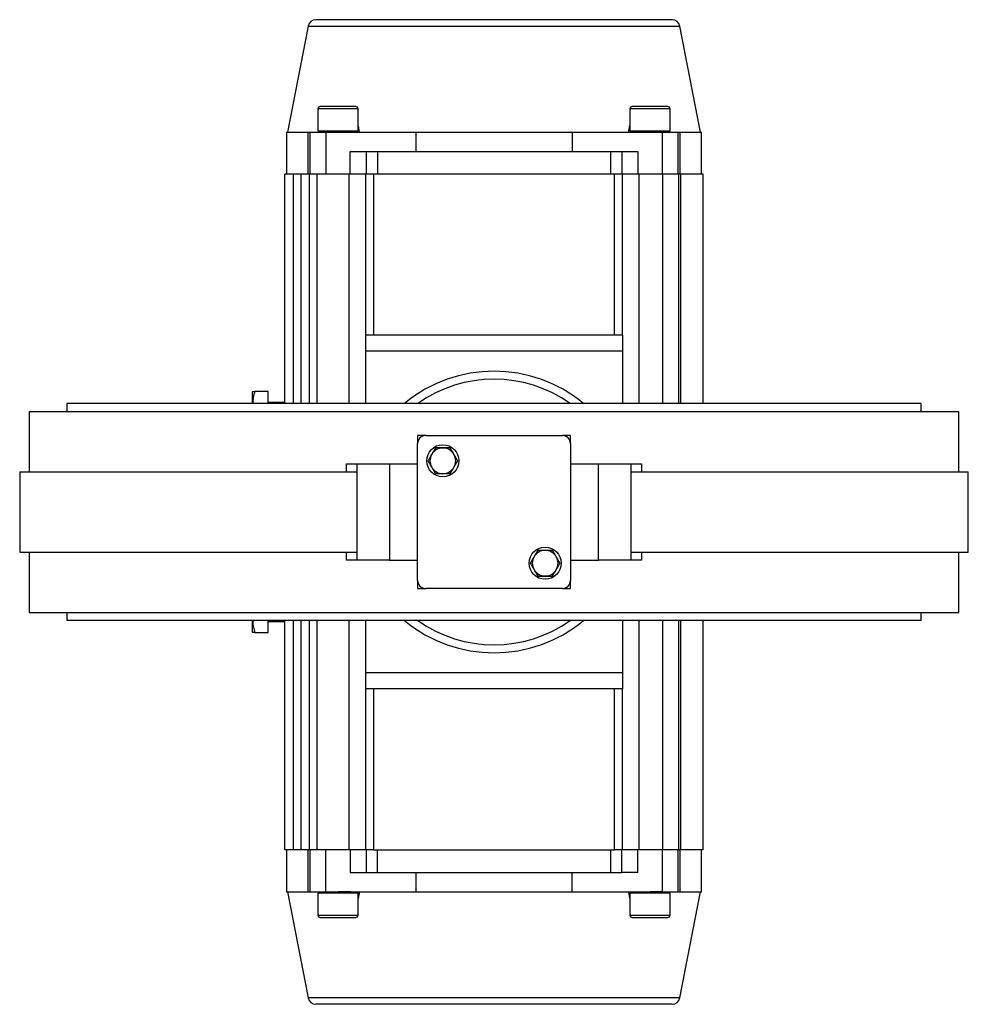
# Model space of a CAD drawing. Header units: millimetres. Extents: x 531 to 3898, y 60 to 2923.
# Tile 6 of 9: x 1386 to 1976, y 2311 to 2923. Entities that reach past the tile are written whole.
import ezdxf

# ---------------------------------------------------------------- set-up
doc = ezdxf.new("R2010")
doc.units = ezdxf.units.MM

msp = doc.modelspace()

# ---------------------------------------------------------------- linework, layer by layer
at = {"color": 7, "linetype": 'Continuous', "lineweight": 25}
for p, q in [((1565.56, 2918.81), (1552.74, 2852.86)), ((1809.74, 2852.86), (1796.92, 2918.81)), ((1571.74, 2867.36), (1571.74, 2853.86)), ((1596.74, 2853.86), (1596.74, 2867.36)), ((1765.74, 2867.36), (1765.74, 2853.86)), ((1790.74, 2853.86), (1790.74, 2867.36)), ((1552.24, 2852.86), (1552.24, 2826.86)), ((1552.24, 2852.86), (1565.7, 2852.86)), ((1565.7, 2826.86), (1565.7, 2852.86)), ((1565.7, 2852.86), (1566.74, 2852.86)), ((1566.74, 2852.86), (1566.74, 2826.86)), ((1566.74, 2852.86), (1576.74, 2852.86)), ((1571.74, 2853.86), (1596.74, 2853.86)), ((1576.74, 2852.86), (1576.74, 2826.86)), ((1576.74, 2852.86), (1632.65, 2852.86)), ((1584.25, 2852.99), (1584.24, 2852.99)), ((1592.24, 2852.86), (1592.24, 2853.04)), ((1596.31, 2853.11), (1596.29, 2853.86)), ((1596.74, 2856.9), (1597.48, 2852.86)), ((1632.65, 2852.86), (1632.65, 2840.86)), ((1632.65, 2852.86), (1729.83, 2852.86)), ((1729.83, 2852.86), (1729.83, 2840.86)), ((1729.83, 2852.86), (1785.74, 2852.86)), ((1765.74, 2853.86), (1790.74, 2853.86)), ((1778.25, 2852.99), (1778.24, 2852.99)), ((1785.74, 2852.86), (1785.74, 2826.86)), ((1785.74, 2852.86), (1795.74, 2852.86)), ((1786.24, 2852.86), (1786.24, 2853.04)), ((1790.31, 2853.11), (1790.29, 2853.86)), ((1795.74, 2826.86), (1795.74, 2852.86)), ((1795.74, 2852.86), (1796.78, 2852.86)), ((1796.78, 2852.86), (1796.78, 2826.86)), ((1796.78, 2852.86), (1810.24, 2852.86)), ((1810.24, 2826.86), (1810.24, 2852.86)), ((1591.74, 2826.86), (1591.74, 2840.86)), ((1591.74, 2840.86), (1601.74, 2840.86)), ((1601.74, 2840.86), (1601.74, 2826.86)), ((1601.74, 2840.86), (1608.74, 2840.86)), ((1608.74, 2840.86), (1608.74, 2826.86)), ((1608.74, 2840.86), (1753.74, 2840.86)), ((1753.74, 2840.86), (1753.74, 2826.86)), ((1753.74, 2840.86), (1760.74, 2840.86)), ((1760.74, 2840.86), (1760.74, 2826.86)), ((1760.74, 2840.86), (1770.74, 2840.86)), ((1770.74, 2840.86), (1770.74, 2826.86)), ((1551.24, 2684.36), (1551.24, 2826.86)), ((1556.24, 2826.86), (1551.24, 2826.86)), ((1561.24, 2826.86), (1556.24, 2826.86)), ((1566.24, 2826.86), (1561.24, 2826.86)), ((1566.24, 2826.86), (1566.24, 2684.36)), ((1571.24, 2826.86), (1566.24, 2826.86)), ((1591.24, 2826.86), (1571.24, 2826.86)), ((1601.24, 2826.86), (1591.24, 2826.86)), ((1601.24, 2826.86), (1601.24, 2726.86)), ((1606.24, 2826.86), (1601.24, 2826.86)), ((1756.24, 2826.86), (1606.24, 2826.86)), ((1761.24, 2826.86), (1756.24, 2826.86)), ((1761.24, 2726.86), (1761.24, 2826.86)), ((1771.24, 2826.86), (1761.24, 2826.86)), ((1786.24, 2826.86), (1771.24, 2826.86)), ((1796.24, 2826.86), (1786.24, 2826.86)), ((1796.24, 2684.36), (1796.24, 2826.86)), ((1797.31, 2826.86), (1796.24, 2826.86)), ((1811.24, 2826.86), (1797.31, 2826.86)), ((1811.24, 2684.36), (1811.24, 2826.86)), ((1761.24, 2726.86), (1601.24, 2726.86)), ((1601.24, 2726.86), (1601.24, 2716.86)), ((1761.24, 2726.86), (1761.24, 2716.86)), ((1761.24, 2716.86), (1601.24, 2716.86)), ((1601.24, 2716.86), (1601.24, 2684.36)), ((1761.24, 2716.86), (1761.24, 2684.36)), ((1531.17, 2691.86), (1530.88, 2691.36)), ((1530.88, 2691.36), (1530.88, 2684.36)), ((1540.88, 2691.86), (1532.51, 2691.86)), ((1540.88, 2684.36), (1540.88, 2691.86)), ((1415.49, 2684.36), (1415.49, 2679.36)), ((1946.99, 2684.36), (1415.49, 2684.36)), ((1551.24, 2684.86), (1540.88, 2684.86)), ((1946.99, 2679.36), (1946.99, 2684.36)), ((1392.24, 2679.36), (1392.24, 2641.86)), ((1392.24, 2679.36), (1970.24, 2679.36)), ((1970.24, 2641.86), (1970.24, 2679.36)), ((1638.74, 2664.36), (1633.74, 2664.36)), ((1633.74, 2664.36), (1633.74, 2659.36)), ((1638.74, 2664.36), (1723.74, 2664.36)), ((1728.74, 2664.36), (1723.74, 2664.36)), ((1728.74, 2659.36), (1728.74, 2664.36)), ((1633.74, 2574.36), (1633.74, 2659.36)), ((1728.74, 2659.36), (1728.74, 2574.36)), ((1589.42, 2641.86), (1589.42, 2646.86)), ((1589.42, 2646.86), (1596.24, 2646.86)), ((1596.24, 2586.86), (1596.24, 2646.86)), ((1596.24, 2646.86), (1616.24, 2646.86)), ((1616.24, 2646.86), (1616.24, 2586.86)), ((1616.24, 2646.86), (1633.74, 2646.86)), ((1728.74, 2646.86), (1746.24, 2646.86)), ((1746.24, 2586.86), (1746.24, 2646.86)), ((1746.24, 2646.86), (1766.24, 2646.86)), ((1766.24, 2646.86), (1766.24, 2586.86)), ((1766.24, 2646.86), (1773.06, 2646.86)), ((1773.06, 2646.86), (1773.06, 2641.86)), ((1386.24, 2641.86), (1386.24, 2591.86)), ((1386.24, 2641.86), (1596.19, 2641.86)), ((1596.19, 2591.86), (1596.19, 2641.86)), ((1766.29, 2641.86), (1766.29, 2591.86)), ((1766.29, 2641.86), (1976.24, 2641.86)), ((1976.24, 2591.86), (1976.24, 2641.86)), ((1386.24, 2591.86), (1596.19, 2591.86)), ((1392.24, 2591.86), (1392.24, 2554.36)), ((1589.42, 2586.86), (1589.42, 2591.86)), ((1766.29, 2591.86), (1976.24, 2591.86)), ((1773.06, 2591.86), (1773.06, 2586.86)), ((1970.24, 2554.36), (1970.24, 2591.86)), ((1596.24, 2586.86), (1589.42, 2586.86)), ((1616.24, 2586.86), (1596.24, 2586.86)), ((1616.24, 2586.86), (1633.74, 2586.86)), ((1728.74, 2586.86), (1746.24, 2586.86)), ((1766.24, 2586.86), (1746.24, 2586.86)), ((1773.06, 2586.86), (1766.24, 2586.86)), ((1633.74, 2574.36), (1633.74, 2569.36)), ((1728.74, 2569.36), (1728.74, 2574.36)), ((1633.74, 2569.36), (1638.74, 2569.36)), ((1723.74, 2569.36), (1638.74, 2569.36)), ((1723.74, 2569.36), (1728.74, 2569.36)), ((1392.24, 2554.36), (1970.24, 2554.36)), ((1415.49, 2554.36), (1415.49, 2549.36)), ((1946.99, 2549.36), (1946.99, 2554.36)), ((1946.99, 2549.36), (1415.49, 2549.36)), ((1530.88, 2549.36), (1530.88, 2542.36)), ((1540.88, 2541.86), (1540.88, 2549.36)), ((1540.88, 2548.86), (1551.24, 2548.86)), ((1551.24, 2406.86), (1551.24, 2549.36)), ((1566.24, 2549.36), (1566.24, 2406.86)), ((1601.24, 2549.36), (1601.24, 2516.86)), ((1761.24, 2549.36), (1761.24, 2516.86)), ((1796.24, 2406.86), (1796.24, 2549.36)), ((1811.24, 2406.86), (1811.24, 2549.36)), ((1530.88, 2542.36), (1531.17, 2541.86)), ((1532.51, 2541.86), (1540.88, 2541.86)), ((1761.24, 2516.86), (1601.24, 2516.86)), ((1601.24, 2516.86), (1601.24, 2506.86)), ((1761.24, 2516.86), (1761.24, 2506.86)), ((1601.24, 2506.86), (1601.24, 2406.86)), ((1761.24, 2506.86), (1601.24, 2506.86)), ((1761.24, 2406.86), (1761.24, 2506.86)), ((1556.24, 2406.86), (1551.24, 2406.86)), ((1552.24, 2406.86), (1552.24, 2380.86)), ((1561.24, 2406.86), (1556.24, 2406.86)), ((1566.24, 2406.86), (1561.24, 2406.86)), ((1565.7, 2380.86), (1565.7, 2406.86)), ((1571.24, 2406.86), (1566.24, 2406.86)), ((1566.74, 2406.86), (1566.74, 2380.86)), ((1591.24, 2406.86), (1571.24, 2406.86)), ((1576.74, 2380.86), (1576.74, 2406.86)), ((1601.24, 2406.86), (1591.24, 2406.86)), ((1591.74, 2406.86), (1591.74, 2392.86)), ((1606.24, 2406.86), (1601.24, 2406.86)), ((1601.74, 2406.86), (1601.74, 2392.86)), ((1606.24, 2406.86), (1756.24, 2406.86)), ((1608.74, 2392.86), (1608.74, 2406.86)), ((1753.74, 2406.86), (1753.74, 2392.86)), ((1761.24, 2406.86), (1756.24, 2406.86)), ((1760.74, 2392.86), (1760.74, 2406.86)), ((1771.24, 2406.86), (1761.24, 2406.86)), ((1770.74, 2392.86), (1770.74, 2406.86)), ((1786.24, 2406.86), (1771.24, 2406.86)), ((1785.74, 2406.86), (1785.74, 2380.86)), ((1796.24, 2406.86), (1786.24, 2406.86)), ((1795.74, 2380.86), (1795.74, 2406.86)), ((1797.31, 2406.86), (1796.24, 2406.86)), ((1796.78, 2406.86), (1796.78, 2380.86)), ((1811.24, 2406.86), (1797.31, 2406.86)), ((1810.24, 2380.86), (1810.24, 2406.86)), ((1591.74, 2392.86), (1601.74, 2392.86)), ((1601.74, 2392.86), (1608.74, 2392.86)), ((1608.74, 2392.86), (1753.74, 2392.86)), ((1632.65, 2392.86), (1632.65, 2380.86)), ((1729.83, 2380.86), (1729.83, 2392.86)), ((1753.74, 2392.86), (1760.74, 2392.86)), ((1770.74, 2392.86), (1760.74, 2392.86)), ((1552.24, 2380.86), (1565.7, 2380.86)), ((1552.74, 2380.86), (1565.56, 2314.91)), ((1565.7, 2380.86), (1566.74, 2380.86)), ((1566.74, 2380.86), (1576.74, 2380.86)), ((1576.24, 2380.86), (1576.24, 2380.68)), ((1576.74, 2380.86), (1632.65, 2380.86)), ((1584.23, 2380.74), (1584.23, 2380.74)), ((1632.65, 2380.86), (1729.83, 2380.86)), ((1729.83, 2380.86), (1785.74, 2380.86)), ((1765.74, 2376.82), (1765, 2380.86)), ((1770.24, 2380.86), (1770.24, 2380.68)), ((1778.23, 2380.74), (1778.23, 2380.74)), ((1785.74, 2380.86), (1795.74, 2380.86)), ((1795.74, 2380.86), (1796.78, 2380.86)), ((1796.78, 2380.86), (1810.24, 2380.86)), ((1796.92, 2314.91), (1809.74, 2380.86)), ((1571.74, 2379.86), (1571.74, 2366.36)), ((1596.74, 2379.86), (1571.74, 2379.86)), ((1572.17, 2380.61), (1572.18, 2379.86)), ((1596.74, 2366.36), (1596.74, 2379.86)), ((1765.74, 2379.86), (1765.74, 2366.36)), ((1790.74, 2379.86), (1765.74, 2379.86)), ((1766.17, 2380.61), (1766.18, 2379.86)), ((1790.74, 2366.36), (1790.74, 2379.86))]:
    msp.add_line(p, q, dxfattribs=at)
at = {"color": 8, "linetype": 'Continuous', "lineweight": 25}
for p, q in [((1565.56, 2918.81), (1796.92, 2918.81)), ((1796.92, 2918.81), (1796.92, 2918.81)), ((1596.74, 2867.36), (1571.74, 2867.36)), ((1790.74, 2867.36), (1765.74, 2867.36)), ((1556.24, 2826.86), (1556.24, 2684.36)), ((1561.24, 2684.36), (1561.24, 2826.86)), ((1571.24, 2684.36), (1571.24, 2826.86)), ((1591.24, 2684.36), (1591.24, 2826.86)), ((1606.24, 2826.86), (1606.24, 2726.86)), ((1756.24, 2726.86), (1756.24, 2826.86)), ((1771.24, 2826.86), (1771.24, 2684.36)), ((1786.24, 2684.36), (1786.24, 2826.86)), ((1797.31, 2826.86), (1797.31, 2684.36)), ((1556.24, 2549.36), (1556.24, 2406.86)), ((1561.24, 2406.86), (1561.24, 2549.36)), ((1571.24, 2406.86), (1571.24, 2549.36)), ((1591.24, 2406.86), (1591.24, 2549.36)), ((1771.24, 2549.36), (1771.24, 2406.86)), ((1786.24, 2406.86), (1786.24, 2549.36)), ((1797.31, 2549.36), (1797.31, 2406.86)), ((1606.24, 2506.86), (1606.24, 2406.86)), ((1756.24, 2406.86), (1756.24, 2506.86)), ((1571.74, 2366.36), (1596.74, 2366.36)), ((1765.74, 2366.36), (1790.74, 2366.36)), ((1796.92, 2314.91), (1565.56, 2314.91))]:
    msp.add_line(p, q, dxfattribs=at)
at = {"color": 7, "linetype": 'Continuous', "lineweight": 25, "flags": 128}
for points in [[(1648.69, 2656.7), (1650.13, 2656.7), (1650.3, 2656.68)], [(1649.89, 2640.64), (1648.62, 2640.67), (1648.28, 2640.71)], [(1712.59, 2593.08), (1713.86, 2593.05), (1714.2, 2593.01)], [(1713.79, 2577.02), (1712.35, 2577.02), (1712.18, 2577.04)]]:
    msp.add_lwpolyline(points, dxfattribs=at)
at = {"color": 7, "linetype": 'Continuous', "lineweight": 25}
for centre in [(1649.42, 2648.68), (1713.06, 2585.04)]:
    msp.add_circle(centre, 10, dxfattribs=at)
for centre, radius, start, end in [((1570.47, 2917.86), 5, 90, 169), ((1792.01, 2917.86), 5, 11, 90), ((1573.24, 2867.36), 1.5, 90, 180), ((1595.24, 2867.36), 1.5, 0, 90), ((1767.24, 2867.36), 1.5, 90, 180), ((1789.24, 2867.36), 1.5, 0, 90), ((1681.24, 2616.86), 87.5, 50.48235, 129.51765), ((1638.74, 2659.36), 5, 90, 180), ((1723.74, 2659.36), 5, 0, 90), ((1649.42, 2648.68), 8, 90, 150), ((1649.42, 2648.68), 8, 30, 90), ((1649.42, 2648.68), 8, 150, 210), ((1649.42, 2648.68), 8, 330, 30), ((1649.42, 2648.68), 8, 210, 270), ((1649.42, 2648.68), 8, 270, 330), ((1713.06, 2585.04), 8, 150, 210), ((1713.06, 2585.04), 8, 90, 150), ((1713.06, 2585.04), 8, 30, 90), ((1713.06, 2585.04), 8, 330, 30), ((1713.06, 2585.04), 8, 210, 270), ((1713.06, 2585.04), 8, 270, 330), ((1638.74, 2574.36), 5, 180, 270), ((1723.74, 2574.36), 5, 270, 0), ((1681.24, 2616.86), 87.5, 230.48235, 309.51765), ((1573.24, 2366.36), 1.5, 180, 270), ((1595.24, 2366.36), 1.5, 270, 0), ((1767.24, 2366.36), 1.5, 180, 270), ((1789.24, 2366.36), 1.5, 270, 0), ((1570.47, 2315.86), 5, 191, 270), ((1792.01, 2315.86), 5, 270, 349)]:
    msp.add_arc(centre, radius, start, end, dxfattribs=at)
at = {"color": 8, "linetype": 'Continuous', "lineweight": 25}
for start, end in [(54.9032, 125.0968), (234.9032, 305.0968)]:
    msp.add_arc((1681.24, 2616.86), 82.5, start, end, dxfattribs=at)
at = {"color": 7, "linetype": 'Continuous', "lineweight": 25}
for centre, major_axis in [((1584.22, 2857.97), (25.97, -1601.55)), ((1778.22, 2857.97), (25.97, -1601.55)), ((1584.26, 2375.75), (-25.97, 1601.55)), ((1778.26, 2375.75), (-25.97, 1601.55))]:
    msp.add_ellipse(centre, major_axis=major_axis, ratio=0.007497, start_param=4.714833, end_param=4.715457, dxfattribs=at)
for points, knots in [([(1792.01, 2922.86), (1791.92, 2922.86), (1791.75, 2922.86), (1790.29, 2922.86), (1787.88, 2922.86), (1784.37, 2922.86), (1779.78, 2922.86), (1774.09, 2922.86), (1767.38, 2922.86), (1759.71, 2922.86), (1751.2, 2922.86), (1743.01, 2922.86), (1735.48, 2922.86), (1728.85, 2922.86), (1720.98, 2922.86), (1711.85, 2922.86), (1701.53, 2922.86), (1691.32, 2922.86), (1681.24, 2922.86), (1671.16, 2922.86), (1660.95, 2922.86), (1650.63, 2922.86), (1640.33, 2922.86), (1630.22, 2922.86), (1620.48, 2922.86), (1611.28, 2922.86), (1602.77, 2922.86), (1595.1, 2922.86), (1589.12, 2922.86), (1584.56, 2922.86), (1581.13, 2922.86), (1577.71, 2922.86), (1574.6, 2922.86), (1572.19, 2922.86), (1570.73, 2922.86), (1570.55, 2922.86), (1570.47, 2922.86)], [0, 0, 0, 0, 0.028641, 0.058247, 0.088732, 0.11999, 0.151897, 0.184307, 0.217062, 0.249992, 0.282923, 0.315678, 0.337287, 0.358735, 0.38001, 0.411269, 0.441753, 0.471359, 0.5, 0.528641, 0.558247, 0.588731, 0.61999, 0.651897, 0.684307, 0.717062, 0.749992, 0.782923, 0.815678, 0.837287, 0.858735, 0.88001, 0.911268, 0.941753, 0.971359, 1, 1, 1, 1]), ([(1595.24, 2868.86), (1595.2, 2868.86), (1595.13, 2868.86), (1594.52, 2868.86), (1593.5, 2868.86), (1592.07, 2868.86), (1590.31, 2868.86), (1588.34, 2868.86), (1586.29, 2868.86), (1584.24, 2868.86), (1582.19, 2868.86), (1580.14, 2868.86), (1578.16, 2868.86), (1576.41, 2868.86), (1574.98, 2868.86), (1573.96, 2868.86), (1573.35, 2868.86), (1573.27, 2868.86), (1573.24, 2868.86)], [0, 0, 0, 0, 0.058258, 0.120006, 0.184321, 0.25, 0.315679, 0.379994, 0.441742, 0.5, 0.558258, 0.620006, 0.68432, 0.75, 0.815679, 0.879994, 0.941742, 1, 1, 1, 1]), ([(1789.24, 2868.86), (1789.2, 2868.86), (1789.13, 2868.86), (1788.52, 2868.86), (1787.5, 2868.86), (1786.07, 2868.86), (1784.31, 2868.86), (1782.34, 2868.86), (1780.29, 2868.86), (1778.24, 2868.86), (1776.19, 2868.86), (1774.14, 2868.86), (1772.16, 2868.86), (1770.41, 2868.86), (1768.98, 2868.86), (1767.96, 2868.86), (1767.35, 2868.86), (1767.27, 2868.86), (1767.24, 2868.86)], [0, 0, 0, 0, 0.058258, 0.120006, 0.184321, 0.25, 0.31568, 0.379994, 0.441742, 0.5, 0.558258, 0.620006, 0.684321, 0.75, 0.815679, 0.879994, 0.941742, 1, 1, 1, 1]), ([(1596.26, 2853.11), (1596.17, 2853.1), (1595.97, 2853.09), (1594.02, 2853.06), (1591.04, 2853.03), (1587.28, 2853.01), (1583.18, 2852.98), (1579.21, 2852.95), (1575.81, 2852.92), (1573.38, 2852.9), (1572.46, 2852.88), (1572.33, 2852.87), (1572.31, 2852.86)], [0, 0, 0, 0, 0.101249, 0.210385, 0.31953, 0.428686, 0.537845, 0.647, 0.756145, 0.865278, 0.97441, 1, 1, 1, 1]), ([(1576.24, 2852.86), (1576.25, 2852.86), (1576.26, 2852.87), (1576.38, 2852.88), (1576.56, 2852.88), (1576.79, 2852.89), (1577.1, 2852.9), (1577.52, 2852.91), (1578, 2852.91), (1578.34, 2852.92), (1578.66, 2852.92), (1579.21, 2852.93), (1580.05, 2852.94), (1581.03, 2852.95), (1581.99, 2852.96), (1582.99, 2852.97), (1583.73, 2852.98), (1584.16, 2852.98), (1584.25, 2852.99)], [0, 0, 0, 0, 0.0612487, 0.1224966, 0.1837274, 0.2449642, 0.2871611, 0.3675932, 0.4500136, 0.4751935, 0.4896697, 0.5615689, 0.6530088, 0.7350218, 0.8235608, 0.8977109, 0.9792482, 1, 1, 1, 1]), ([(1765, 2852.86), (1765.12, 2853.81), (1765.29, 2855.23), (1765.63, 2856.57), (1765.74, 2857.02)], [0, 0, 0, 0, 0.664812, 1, 1, 1, 1]), ([(1790.26, 2853.11), (1790.17, 2853.1), (1789.97, 2853.09), (1788.02, 2853.06), (1785.04, 2853.03), (1781.28, 2853.01), (1777.18, 2852.98), (1773.21, 2852.95), (1769.81, 2852.92), (1767.38, 2852.9), (1766.46, 2852.88), (1766.33, 2852.87), (1766.31, 2852.86)], [0, 0, 0, 0, 0.101249, 0.210385, 0.31953, 0.428686, 0.537845, 0.647, 0.756145, 0.865278, 0.97441, 1, 1, 1, 1]), ([(1531.17, 2691.86), (1531.24, 2691.86), (1531.38, 2691.86), (1532.13, 2691.86), (1532.51, 2691.86)], [0, 0, 0, 0, 0.494514, 1, 1, 1, 1]), ([(1532.51, 2691.86), (1532.11, 2690.56), (1531.35, 2688.1), (1531.26, 2685.56), (1531.22, 2684.36)], [0, 0, 0, 0, 0.529415, 1, 1, 1, 1]), ([(1644.8, 2656.68), (1644.42, 2656.01), (1644.03, 2655.35), (1643.26, 2654.01), (1642.88, 2653.35), (1642.49, 2652.68)], [0, 0, 0, 0, 0.5, 0.5, 1, 1, 1, 1]), ([(1649.42, 2656.68), (1648.65, 2656.68), (1647.88, 2656.68), (1646.34, 2656.68), (1645.57, 2656.68), (1644.8, 2656.68)], [0, 0, 0, 0, 0.5, 0.5, 1, 1, 1, 1]), ([(1654.04, 2656.68), (1653.27, 2656.68), (1652.5, 2656.68), (1650.96, 2656.68), (1650.19, 2656.68), (1649.42, 2656.68)], [0, 0, 0, 0, 0.5, 0.5, 1, 1, 1, 1]), ([(1656.35, 2652.68), (1655.96, 2653.35), (1655.58, 2654.01), (1654.81, 2655.35), (1654.42, 2656.01), (1654.04, 2656.68)], [0, 0, 0, 0, 0.5, 0.5, 1, 1, 1, 1]), ([(1642.49, 2652.68), (1642.11, 2652.01), (1641.72, 2651.35), (1640.95, 2650.01), (1640.57, 2649.35), (1640.18, 2648.68)], [0, 0, 0, 0, 0.5, 0.5, 1, 1, 1, 1]), ([(1658.66, 2648.68), (1658.27, 2649.35), (1657.89, 2650.01), (1657.12, 2651.35), (1656.73, 2652.01), (1656.35, 2652.68)], [0, 0, 0, 0, 0.5, 0.5, 1, 1, 1, 1]), ([(1640.18, 2648.68), (1640.57, 2648.01), (1640.95, 2647.35), (1641.72, 2646.01), (1642.11, 2645.35), (1642.49, 2644.68)], [0, 0, 0, 0, 0.5, 0.5, 1, 1, 1, 1]), ([(1642.49, 2644.68), (1642.88, 2644.01), (1643.26, 2643.35), (1644.03, 2642.01), (1644.42, 2641.35), (1644.8, 2640.68)], [0, 0, 0, 0, 0.5, 0.5, 1, 1, 1, 1]), ([(1654.04, 2640.68), (1654.42, 2641.35), (1654.81, 2642.01), (1655.58, 2643.35), (1655.96, 2644.01), (1656.35, 2644.68)], [0, 0, 0, 0, 0.5, 0.5, 1, 1, 1, 1]), ([(1656.35, 2644.68), (1656.73, 2645.35), (1657.12, 2646.01), (1657.89, 2647.35), (1658.27, 2648.01), (1658.66, 2648.68)], [0, 0, 0, 0, 0.5, 0.5, 1, 1, 1, 1]), ([(1649.42, 2640.68), (1648.65, 2640.68), (1647.88, 2640.68), (1646.34, 2640.68), (1645.57, 2640.68), (1644.8, 2640.68)], [0, 0, 0, 0, 0.5, 0.5, 1, 1, 1, 1]), ([(1654.04, 2640.68), (1653.27, 2640.68), (1652.5, 2640.68), (1650.96, 2640.68), (1650.19, 2640.68), (1649.42, 2640.68)], [0, 0, 0, 0, 0.5, 0.5, 1, 1, 1, 1]), ([(1706.13, 2589.04), (1705.75, 2588.37), (1705.36, 2587.71), (1704.59, 2586.37), (1704.21, 2585.71), (1703.82, 2585.04)], [0, 0, 0, 0, 0.5, 0.5, 1, 1, 1, 1]), ([(1708.44, 2593.04), (1708.06, 2592.37), (1707.67, 2591.71), (1706.9, 2590.37), (1706.52, 2589.71), (1706.13, 2589.04)], [0, 0, 0, 0, 0.5, 0.5, 1, 1, 1, 1]), ([(1708.44, 2593.04), (1709.2, 2593.04), (1709.98, 2593.04), (1711.52, 2593.04), (1712.29, 2593.04), (1713.06, 2593.04)], [0, 0, 0, 0, 0.5, 0.5, 1, 1, 1, 1]), ([(1713.06, 2593.04), (1713.83, 2593.04), (1714.6, 2593.04), (1716.14, 2593.04), (1716.91, 2593.04), (1717.68, 2593.04)], [0, 0, 0, 0, 0.5, 0.5, 1, 1, 1, 1]), ([(1719.99, 2589.04), (1719.6, 2589.71), (1719.22, 2590.37), (1718.45, 2591.71), (1718.06, 2592.37), (1717.68, 2593.04)], [0, 0, 0, 0, 0.5, 0.5, 1, 1, 1, 1]), ([(1722.3, 2585.04), (1721.91, 2585.71), (1721.53, 2586.37), (1720.76, 2587.71), (1720.37, 2588.37), (1719.99, 2589.04)], [0, 0, 0, 0, 0.5, 0.5, 1, 1, 1, 1]), ([(1703.82, 2585.04), (1704.21, 2584.37), (1704.59, 2583.71), (1705.36, 2582.37), (1705.75, 2581.71), (1706.13, 2581.04)], [0, 0, 0, 0, 0.5, 0.5, 1, 1, 1, 1]), ([(1719.99, 2581.04), (1720.37, 2581.71), (1720.76, 2582.37), (1721.53, 2583.71), (1721.91, 2584.37), (1722.3, 2585.04)], [0, 0, 0, 0, 0.5, 0.5, 1, 1, 1, 1]), ([(1706.13, 2581.04), (1706.52, 2580.37), (1706.9, 2579.71), (1707.67, 2578.37), (1708.06, 2577.71), (1708.44, 2577.04)], [0, 0, 0, 0, 0.5, 0.5, 1, 1, 1, 1]), ([(1708.44, 2577.04), (1709.2, 2577.04), (1709.98, 2577.04), (1711.52, 2577.04), (1712.29, 2577.04), (1713.06, 2577.04)], [0, 0, 0, 0, 0.5, 0.5, 1, 1, 1, 1]), ([(1713.06, 2577.04), (1713.83, 2577.04), (1714.6, 2577.04), (1716.14, 2577.04), (1716.91, 2577.04), (1717.68, 2577.04)], [0, 0, 0, 0, 0.5, 0.5, 1, 1, 1, 1]), ([(1717.68, 2577.04), (1718.06, 2577.71), (1718.45, 2578.37), (1719.22, 2579.71), (1719.6, 2580.37), (1719.99, 2581.04)], [0, 0, 0, 0, 0.5, 0.5, 1, 1, 1, 1]), ([(1531.22, 2549.36), (1531.2, 2549.18), (1531.09, 2547.84), (1531.52, 2545.3), (1532.18, 2543.01), (1532.51, 2541.86)], [0, 0, 0, 0, 0.070263, 0.530873, 1, 1, 1, 1]), ([(1532.51, 2541.86), (1532.14, 2541.86), (1531.38, 2541.86), (1531.24, 2541.86), (1531.17, 2541.86)], [0, 0, 0, 0, 0.495457, 1, 1, 1, 1]), ([(1572.22, 2380.61), (1572.31, 2380.62), (1572.51, 2380.64), (1574.46, 2380.66), (1577.43, 2380.69), (1581.2, 2380.72), (1585.3, 2380.74), (1589.27, 2380.77), (1592.67, 2380.8), (1595.1, 2380.82), (1596.02, 2380.84), (1596.15, 2380.85), (1596.17, 2380.86)], [0, 0, 0, 0, 0.101249, 0.210385, 0.31953, 0.428686, 0.537845, 0.647, 0.756145, 0.865278, 0.97441, 1, 1, 1, 1]), ([(1592.24, 2380.86), (1592.23, 2380.86), (1592.22, 2380.85), (1592.1, 2380.85), (1591.92, 2380.84), (1591.69, 2380.83), (1591.38, 2380.82), (1590.95, 2380.81), (1590.48, 2380.81), (1590.14, 2380.8), (1589.82, 2380.8), (1589.27, 2380.79), (1588.43, 2380.78), (1587.45, 2380.77), (1586.49, 2380.76), (1585.48, 2380.75), (1584.75, 2380.74), (1584.32, 2380.74), (1584.23, 2380.74)], [0, 0, 0, 0, 0.061249, 0.122497, 0.183727, 0.244964, 0.287161, 0.367593, 0.450014, 0.475193, 0.48967, 0.561569, 0.653009, 0.735022, 0.823561, 0.897711, 0.979248, 1, 1, 1, 1]), ([(1597.48, 2380.86), (1597.36, 2379.91), (1597.18, 2378.49), (1596.85, 2377.15), (1596.74, 2376.7)], [0, 0, 0, 0, 0.664812, 1, 1, 1, 1]), ([(1766.22, 2380.61), (1766.31, 2380.62), (1766.51, 2380.64), (1768.46, 2380.66), (1771.43, 2380.69), (1775.2, 2380.72), (1779.3, 2380.74), (1783.27, 2380.77), (1786.67, 2380.8), (1789.1, 2380.82), (1790.02, 2380.84), (1790.15, 2380.85), (1790.17, 2380.86)], [0, 0, 0, 0, 0.101249, 0.210385, 0.31953, 0.428686, 0.537845, 0.647, 0.756145, 0.865278, 0.97441, 1, 1, 1, 1]), ([(1786.24, 2380.86), (1786.23, 2380.86), (1786.22, 2380.85), (1786.1, 2380.85), (1785.92, 2380.84), (1785.69, 2380.83), (1785.38, 2380.82), (1784.95, 2380.81), (1784.48, 2380.81), (1784.14, 2380.8), (1783.82, 2380.8), (1783.27, 2380.79), (1782.43, 2380.78), (1781.45, 2380.77), (1780.49, 2380.76), (1779.48, 2380.75), (1778.75, 2380.74), (1778.32, 2380.74), (1778.23, 2380.74)], [0, 0, 0, 0, 0.0612487, 0.1224966, 0.1837274, 0.2449642, 0.2871611, 0.3675932, 0.4500136, 0.4751935, 0.4896697, 0.5615689, 0.6530088, 0.7350218, 0.8235608, 0.8977109, 0.9792482, 1, 1, 1, 1]), ([(1573.24, 2364.86), (1573.27, 2364.86), (1573.35, 2364.86), (1573.96, 2364.86), (1574.98, 2364.86), (1576.41, 2364.86), (1578.16, 2364.86), (1580.14, 2364.86), (1582.19, 2364.86), (1584.24, 2364.86), (1586.29, 2364.86), (1588.34, 2364.86), (1590.31, 2364.86), (1592.07, 2364.86), (1593.5, 2364.86), (1594.52, 2364.86), (1595.13, 2364.86), (1595.2, 2364.86), (1595.24, 2364.86)], [0, 0, 0, 0, 0.058258, 0.120006, 0.184321, 0.25, 0.31568, 0.379994, 0.441742, 0.5, 0.558258, 0.620006, 0.684321, 0.75, 0.815679, 0.879994, 0.941742, 1, 1, 1, 1]), ([(1767.24, 2364.86), (1767.27, 2364.86), (1767.35, 2364.86), (1767.96, 2364.86), (1768.98, 2364.86), (1770.41, 2364.86), (1772.16, 2364.86), (1774.14, 2364.86), (1776.19, 2364.86), (1778.24, 2364.86), (1780.29, 2364.86), (1782.34, 2364.86), (1784.31, 2364.86), (1786.07, 2364.86), (1787.5, 2364.86), (1788.52, 2364.86), (1789.13, 2364.86), (1789.2, 2364.86), (1789.24, 2364.86)], [0, 0, 0, 0, 0.058258, 0.120006, 0.184321, 0.25, 0.315679, 0.379994, 0.441742, 0.5, 0.558258, 0.620006, 0.68432, 0.75, 0.815679, 0.879994, 0.941742, 1, 1, 1, 1]), ([(1792.01, 2310.86), (1791.92, 2310.86), (1791.75, 2310.86), (1790.29, 2310.86), (1787.88, 2310.86), (1784.37, 2310.86), (1779.78, 2310.86), (1774.09, 2310.86), (1767.38, 2310.86), (1759.71, 2310.86), (1751.2, 2310.86), (1743.01, 2310.86), (1735.48, 2310.86), (1728.85, 2310.86), (1720.98, 2310.86), (1711.85, 2310.86), (1701.53, 2310.86), (1691.32, 2310.86), (1681.24, 2310.86), (1671.16, 2310.86), (1660.95, 2310.86), (1650.63, 2310.86), (1640.33, 2310.86), (1630.22, 2310.86), (1620.48, 2310.86), (1611.28, 2310.86), (1602.77, 2310.86), (1595.1, 2310.86), (1589.12, 2310.86), (1584.56, 2310.86), (1581.13, 2310.86), (1577.71, 2310.86), (1574.6, 2310.86), (1572.19, 2310.86), (1570.73, 2310.86), (1570.55, 2310.86), (1570.47, 2310.86)], [0, 0, 0, 0, 0.028641, 0.058247, 0.088732, 0.11999, 0.151897, 0.184307, 0.217062, 0.249992, 0.282923, 0.315678, 0.337287, 0.358735, 0.38001, 0.411269, 0.441753, 0.471359, 0.5, 0.528641, 0.558247, 0.588731, 0.61999, 0.651897, 0.684307, 0.717062, 0.749992, 0.782923, 0.815678, 0.837287, 0.858735, 0.88001, 0.911268, 0.941753, 0.971359, 1, 1, 1, 1])]:
    msp.add_open_spline(points, degree=3, knots=knots, dxfattribs=at)

doc.saveas('drawing.dxf')
